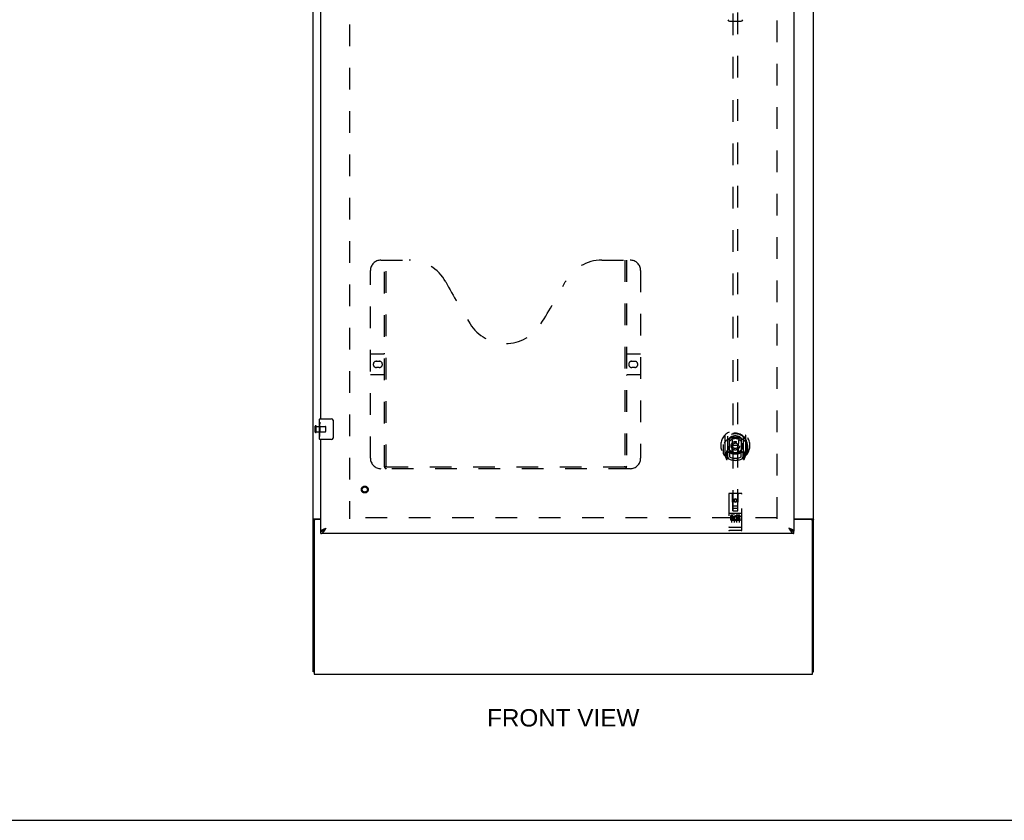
# Model space of a CAD drawing. Header units: inches. Extents: x 0 to 189, y 0 to 122.
# Tile 4 of 19: x 47 to 94, y 0 to 38. Entities that reach past the tile are written whole.
import ezdxf

# ---------------------------------------------------------------- set-up
doc = ezdxf.new("R2010")
doc.units = ezdxf.units.IN
doc.header["$LTSCALE"] = 10.388889
doc.header["$MEASUREMENT"] = 0
doc.linetypes.add('HIDDEN', pattern=[0.2, 0.1, -0.1])
doc.layers.get('0').update_dxf_attribs({"linetype": 'CONTINUOUS'})
for name, color, linetype in [('DEFAULT_2', 8, 'HIDDEN'), ('DIMENSIONS', 7, 'CONTINUOUS'), ('DOOR_ASSEMBLY', 7, 'CONTINUOUS')]:
    doc.layers.add(name, color=color, linetype=linetype)
doc.styles.get("Standard").update_dxf_attribs({"font": 'arial.ttf'})

msp = doc.modelspace()

# ---------------------------------------------------------------- linework, layer by layer
at = {"color": 3, "linetype": 'Continuous'}
for p, q in [((61.294, 7.112), (61.294, 78.904)), ((85.294, 7.112), (85.294, 78.904)), ((61.335, 14.456), (61.669, 14.456)), ((61.346, 14.364), (61.346, 7.008)), ((61.669, 14.424), (61.406, 14.424)), ((84.357, 14.456), (85.254, 14.456)), ((85.182, 14.424), (84.357, 14.424)), ((85.242, 7.008), (85.242, 14.364)), ((61.346, 7.008), (85.242, 7.008))]:
    msp.add_line(p, q, dxfattribs=at)
at = {"color": 7, "linetype": 'Continuous'}
for p, q in [((61.398, 14.425), (61.294, 14.425)), ((61.398, 14.424), (61.398, 14.425)), ((85.19, 14.425), (85.294, 14.425)), ((85.19, 14.425), (85.19, 14.424)), ((61.346, 7.112), (61.294, 7.112)), ((85.242, 7.112), (85.294, 7.112)), ((0, 0), (188.889, 0))]:
    msp.add_line(p, q, dxfattribs=at)
at = {"color": 3, "linetype": 'Continuous'}
for points in [[(61.32, 14.446), (61.314, 14.443), (61.311, 14.442), (61.309, 14.44), (61.306, 14.439), (61.304, 14.437), (61.301, 14.436), (61.299, 14.434), (61.298, 14.432), (61.296, 14.431), (61.295, 14.429), (61.295, 14.428), (61.295, 14.426), (61.294, 14.425)], [(61.335, 14.456), (61.333, 14.454), (61.331, 14.453), (61.329, 14.451), (61.326, 14.449), (61.323, 14.448), (61.32, 14.446)], [(85.254, 14.456), (85.256, 14.454), (85.258, 14.453), (85.26, 14.451), (85.263, 14.449), (85.266, 14.448), (85.269, 14.446), (85.275, 14.443)], [(85.275, 14.443), (85.277, 14.442), (85.28, 14.44), (85.283, 14.439), (85.285, 14.437), (85.288, 14.436), (85.29, 14.434), (85.291, 14.432), (85.293, 14.431), (85.293, 14.429), (85.294, 14.428), (85.294, 14.426), (85.294, 14.425)]]:
    msp.add_lwpolyline(points, dxfattribs=at)
at = {"color": 7, "linetype": 'Continuous'}
for points in [[(61.405, 14.436), (61.404, 14.434), (61.403, 14.433), (61.401, 14.432), (61.4, 14.43), (61.399, 14.429), (61.399, 14.428), (61.399, 14.426), (61.398, 14.425)], [(61.417, 14.456), (61.417, 14.454), (61.417, 14.453), (61.417, 14.452), (61.417, 14.45), (61.417, 14.448), (61.416, 14.447), (61.415, 14.445), (61.414, 14.444), (61.413, 14.442), (61.411, 14.441), (61.41, 14.44), (61.408, 14.438), (61.405, 14.436)], [(85.172, 14.456), (85.172, 14.454), (85.172, 14.453), (85.172, 14.452), (85.172, 14.45), (85.172, 14.448), (85.173, 14.447), (85.174, 14.445), (85.175, 14.444), (85.176, 14.442), (85.178, 14.441), (85.179, 14.44), (85.181, 14.438)], [(85.181, 14.438), (85.184, 14.436), (85.185, 14.434), (85.186, 14.433), (85.188, 14.432), (85.189, 14.43), (85.189, 14.429), (85.19, 14.428), (85.19, 14.426), (85.19, 14.425)]]:
    msp.add_lwpolyline(points, dxfattribs=at)
at = {"color": 3, "linetype": 'Continuous'}
for centre, start, end in [((61.406, 14.364), 90, 180), ((85.182, 14.364), 0, 90)]:
    msp.add_arc(centre, 0.06, start, end, dxfattribs=at)
at = {"layer": 'DEFAULT_2', "color": 8, "linetype": 'HIDDEN'}
for p, q in [((63.044, 75.56), (63.044, 14.456)), ((83.544, 14.456), (83.544, 75.56)), ((61.398, 18.616), (61.398, 18.9)), ((61.441, 18.616), (61.441, 18.9)), ((61.441, 18.882), (61.888, 18.882)), ((61.441, 18.634), (61.888, 18.634)), ((61.898, 18.644), (61.898, 18.872)), ((83.544, 14.508), (63.044, 14.508))]:
    msp.add_line(p, q, dxfattribs=at)
for centre, radius, start, end in [((61.42, 18.9), 0.0215, 360, 180), ((61.42, 18.616), 0.0215, 180, 0), ((61.888, 18.872), 0.01, 360, 90), ((61.888, 18.644), 0.01, 270, 0)]:
    msp.add_arc(centre, radius, start, end, dxfattribs=at)
at = {"layer": 'DOOR_ASSEMBLY', "color": 3, "linetype": 'Continuous'}
for p, q in [((84.357, 76.154), (84.357, 13.862)), ((61.669, 19.258), (61.669, 44.508)), ((61.669, 13.862), (61.669, 18.258)), ((84.357, 13.758), (61.669, 13.758)), ((61.886, 13.993), (61.916, 14.004))]:
    msp.add_line(p, q, dxfattribs=at)
at = {"layer": 'DOOR_ASSEMBLY', "color": 8, "linetype": 'HIDDEN'}
for p, q in [((81.419, 42.837), (81.419, 14.835)), ((81.669, 14.835), (81.669, 42.837)), ((64.543, 26.862), (65.898, 26.862)), ((64.718, 16.952), (64.718, 26.862)), ((64.798, 16.982), (64.798, 26.862)), ((75.148, 26.862), (76.503, 26.862)), ((76.248, 26.862), (76.248, 16.982)), ((76.328, 26.862), (76.328, 16.952)), ((64.043, 17.362), (64.043, 26.362)), ((77.003, 26.362), (77.003, 17.362)), ((64.043, 22.362), (64.678, 22.362)), ((76.368, 22.362), (77.003, 22.362)), ((64.33, 22.012), (64.467, 22.012)), ((76.58, 22.012), (76.717, 22.012)), ((64.678, 21.362), (64.043, 21.362)), ((64.467, 21.712), (64.33, 21.712)), ((77.003, 21.362), (76.368, 21.362)), ((76.717, 21.712), (76.58, 21.712)), ((81.044, 18.463), (81.044, 17.495)), ((82.044, 17.495), (82.044, 18.463)), ((80.962, 17.979), (80.977, 17.979)), ((80.962, 17.979), (80.962, 17.591)), ((80.969, 18.026), (80.97, 18.028)), ((80.969, 17.568), (80.969, 18.026)), ((81.162, 18.409), (81.162, 17.393)), ((81.169, 18.384), (81.169, 17.381)), ((81.262, 17.661), (81.262, 18.292)), ((81.269, 18.345), (81.269, 18.242)), ((81.381, 17.635), (81.412, 17.979)), ((81.382, 18.318), (81.412, 17.979)), ((81.677, 17.979), (81.412, 17.979)), ((81.707, 18.318), (81.677, 17.979)), ((81.708, 17.635), (81.677, 17.979)), ((81.819, 18.242), (81.819, 18.345)), ((81.827, 18.292), (81.827, 17.661)), ((81.919, 18.384), (81.919, 17.381)), ((81.927, 18.409), (81.927, 17.393)), ((82.127, 17.979), (82.112, 17.979)), ((82.119, 18.026), (82.119, 18.028)), ((82.119, 17.568), (82.119, 18.026)), ((82.127, 17.979), (82.127, 17.591)), ((81.049, 17.485), (81.119, 17.309)), ((81.162, 17.65), (81.102, 17.65)), ((81.102, 17.65), (81.102, 17.5)), ((81.102, 17.5), (81.169, 17.5)), ((81.14, 17.554), (81.11, 17.508)), ((81.172, 17.613), (81.172, 17.406)), ((81.262, 17.651), (81.189, 17.651)), ((81.258, 17.633), (81.192, 17.633)), ((81.269, 17.681), (81.269, 17.428)), ((81.819, 17.428), (81.819, 17.681)), ((81.899, 17.651), (81.827, 17.651)), ((81.897, 17.633), (81.831, 17.633)), ((81.917, 17.406), (81.917, 17.613)), ((81.919, 17.5), (81.987, 17.5)), ((81.987, 17.65), (81.927, 17.65)), ((81.979, 17.508), (81.949, 17.554)), ((81.97, 17.309), (82.04, 17.485)), ((81.987, 17.5), (81.987, 17.65)), ((81.14, 17.389), (81.145, 17.386)), ((81.148, 17.312), (81.162, 17.393)), ((81.239, 17.331), (81.169, 17.44)), ((81.919, 17.44), (81.849, 17.331)), ((81.927, 17.393), (81.941, 17.312)), ((81.948, 17.389), (81.948, 17.389)), ((81.948, 17.389), (81.949, 17.389)), ((81.948, 17.389), (81.949, 17.389)), ((76.503, 16.862), (64.543, 16.862)), ((76.245, 16.942), (64.802, 16.942)), ((81.232, 15.645), (81.232, 13.92)), ((81.827, 15.675), (81.262, 15.675)), ((81.418, 14.835), (81.414, 15.645)), ((81.671, 14.835), (81.674, 15.645)), ((81.857, 13.92), (81.857, 15.645)), ((81.544, 15.408), (81.482, 15.371)), ((81.482, 15.371), (81.492, 15.366)), ((81.482, 15.371), (81.482, 15.299)), ((81.482, 15.299), (81.492, 15.305)), ((81.482, 15.299), (81.544, 15.263)), ((81.544, 15.396), (81.492, 15.366)), ((81.492, 15.366), (81.492, 15.305)), ((81.492, 15.305), (81.544, 15.275)), ((81.607, 15.371), (81.544, 15.408)), ((81.544, 15.408), (81.544, 15.396)), ((81.597, 15.366), (81.544, 15.396)), ((81.544, 15.275), (81.597, 15.305)), ((81.544, 15.263), (81.607, 15.299)), ((81.544, 15.263), (81.544, 15.275)), ((81.607, 15.371), (81.597, 15.366)), ((81.597, 15.305), (81.597, 15.366)), ((81.607, 15.299), (81.597, 15.305)), ((81.607, 15.299), (81.607, 15.371)), ((81.827, 14.718), (81.262, 14.718)), ((81.333, 14.702), (81.505, 14.702)), ((81.417, 15.085), (81.672, 15.085)), ((81.418, 14.835), (81.419, 14.835)), ((81.419, 14.835), (81.669, 14.835)), ((81.629, 14.96), (81.459, 14.96)), ((81.583, 14.702), (81.755, 14.702)), ((81.669, 14.835), (81.671, 14.835)), ((81.4, 14.596), (81.308, 14.596)), ((81.308, 14.596), (81.308, 14.554)), ((81.4, 14.554), (81.308, 14.554)), ((81.357, 14.587), (81.357, 14.281)), ((81.404, 14.51), (81.358, 14.51)), ((81.464, 14.425), (81.371, 14.425)), ((81.464, 14.383), (81.371, 14.383)), ((81.4, 14.469), (81.372, 14.469)), ((81.464, 14.425), (81.464, 14.383)), ((81.482, 14.587), (81.482, 14.281)), ((81.596, 14.431), (81.613, 14.392)), ((81.607, 14.587), (81.607, 14.281)), ((81.62, 14.56), (81.607, 14.542)), ((81.617, 14.586), (81.62, 14.584)), ((81.776, 14.596), (81.62, 14.596)), ((81.62, 14.596), (81.62, 14.584)), ((81.62, 14.56), (81.62, 14.383)), ((81.776, 14.383), (81.62, 14.383)), ((81.776, 14.554), (81.663, 14.554)), ((81.663, 14.554), (81.663, 14.51)), ((81.755, 14.51), (81.663, 14.51)), ((81.755, 14.468), (81.663, 14.468)), ((81.663, 14.468), (81.663, 14.425)), ((81.776, 14.425), (81.663, 14.425)), ((81.732, 14.587), (81.732, 14.281)), ((81.755, 14.51), (81.755, 14.468)), ((81.776, 14.596), (81.776, 14.554)), ((81.776, 14.425), (81.776, 14.383)), ((81.25, 14.049), (81.249, 14.049)), ((81.251, 14.049), (81.25, 14.049)), ((81.25, 14.049), (81.25, 14.049)), ((81.252, 14.049), (81.251, 14.049)), ((81.253, 14.048), (81.252, 14.049)), ((81.254, 14.048), (81.253, 14.048)), ((81.255, 14.048), (81.254, 14.048)), ((81.254, 14.048), (81.254, 14.048)), ((81.256, 14.048), (81.255, 14.048)), ((81.257, 14.048), (81.256, 14.048)), ((81.258, 14.048), (81.257, 14.048)), ((81.259, 14.048), (81.258, 14.048)), ((81.26, 14.048), (81.259, 14.048)), ((81.259, 14.048), (81.259, 14.048)), ((81.261, 14.048), (81.26, 14.048)), ((81.262, 14.048), (81.261, 14.048)), ((81.827, 14.048), (81.262, 14.048)), ((81.827, 13.89), (81.262, 13.89)), ((81.827, 14.048), (81.828, 14.048)), ((81.828, 14.048), (81.829, 14.048)), ((81.829, 14.048), (81.83, 14.048)), ((81.83, 14.048), (81.831, 14.048)), ((81.831, 14.048), (81.832, 14.048)), ((81.832, 14.048), (81.833, 14.048)), ((81.832, 14.048), (81.832, 14.048)), ((81.833, 14.048), (81.834, 14.048)), ((81.834, 14.048), (81.835, 14.048)), ((81.835, 14.048), (81.836, 14.048)), ((81.836, 14.048), (81.837, 14.049)), ((81.836, 14.048), (81.836, 14.048)), ((81.837, 14.049), (81.838, 14.049)), ((81.838, 14.049), (81.839, 14.049)), ((81.839, 14.049), (81.84, 14.049)), ((81.84, 14.049), (81.841, 14.049)), ((81.84, 14.049), (81.84, 14.049))]:
    msp.add_line(p, q, dxfattribs=at)
at = {"layer": 'DOOR_ASSEMBLY', "color": 7, "linetype": 'Continuous'}
for p, q in [((81.265, 38.315), (81.824, 38.315)), ((61.609, 19.097), (61.609, 19.243)), ((61.609, 18.839), (61.609, 19.096)), ((61.615, 19.041), (61.609, 19.041)), ((61.616, 18.873), (61.616, 19.009)), ((61.624, 19.258), (62.164, 19.258)), ((62.264, 19.158), (62.264, 18.358)), ((61.609, 18.873), (61.616, 18.873)), ((61.609, 18.273), (61.609, 18.836)), ((61.611, 18.81), (61.609, 18.81)), ((61.609, 18.678), (61.615, 18.678)), ((61.609, 18.642), (61.616, 18.642)), ((61.609, 18.579), (61.616, 18.579)), ((61.616, 18.412), (61.616, 18.642)), ((61.609, 18.412), (61.616, 18.412)), ((62.164, 18.258), (61.624, 18.258)), ((61.669, 13.758), (61.669, 13.862)), ((61.772, 13.891), (61.782, 13.897)), ((84.234, 13.903), (84.244, 13.897)), ((84.357, 13.758), (84.357, 13.862))]:
    msp.add_line(p, q, dxfattribs=at)
for points in [[(61.609, 19.097), (61.61, 19.093), (61.61, 19.089), (61.611, 19.083), (61.611, 19.077), (61.612, 19.07), (61.613, 19.062), (61.614, 19.054), (61.615, 19.046)], [(61.615, 19.046), (61.615, 19.037), (61.616, 19.028), (61.616, 19.018), (61.616, 19.009)], [(62.258, 19.194), (62.26, 19.188), (62.261, 19.182), (62.263, 19.176), (62.264, 19.17), (62.264, 19.164), (62.264, 19.158)], [(61.609, 18.839), (61.61, 18.831), (61.61, 18.822), (61.611, 18.812)], [(61.611, 18.812), (61.612, 18.801), (61.613, 18.79), (61.614, 18.778), (61.615, 18.766), (61.615, 18.754), (61.616, 18.741), (61.616, 18.728), (61.616, 18.716), (61.616, 18.703), (61.616, 18.69), (61.615, 18.677), (61.615, 18.665), (61.614, 18.653)], [(62.264, 18.358), (62.264, 18.351), (62.264, 18.345), (62.263, 18.339), (62.261, 18.333), (62.26, 18.327), (62.258, 18.321)], [(61.669, 13.862), (61.68, 13.862), (61.69, 13.863), (61.7, 13.864), (61.711, 13.866), (61.721, 13.869), (61.731, 13.872), (61.741, 13.876), (61.752, 13.881), (61.762, 13.886), (61.772, 13.891)], [(61.782, 13.897), (61.793, 13.903), (61.803, 13.91), (61.813, 13.917), (61.824, 13.925), (61.834, 13.933), (61.844, 13.941), (61.854, 13.95), (61.865, 13.958), (61.875, 13.967), (61.885, 13.976), (61.895, 13.985), (61.906, 13.995), (61.916, 14.004)], [(61.785, 13.899), (61.786, 13.9), (61.791, 13.907), (61.796, 13.913), (61.802, 13.92), (61.808, 13.926), (61.815, 13.933), (61.823, 13.939), (61.831, 13.946), (61.839, 13.952), (61.848, 13.959), (61.857, 13.965), (61.866, 13.972), (61.876, 13.978), (61.886, 13.985), (61.896, 13.991), (61.906, 13.998), (61.916, 14.004)], [(84.11, 14.004), (84.121, 13.995), (84.131, 13.985), (84.141, 13.976), (84.152, 13.967), (84.162, 13.958), (84.172, 13.95), (84.182, 13.941), (84.193, 13.933), (84.203, 13.925), (84.213, 13.917), (84.223, 13.91), (84.234, 13.903)], [(84.241, 13.899), (84.24, 13.9), (84.236, 13.907), (84.23, 13.913), (84.225, 13.92), (84.218, 13.926), (84.211, 13.933), (84.204, 13.939), (84.196, 13.946), (84.188, 13.952), (84.179, 13.959), (84.17, 13.965), (84.16, 13.972), (84.151, 13.978), (84.141, 13.985), (84.131, 13.991), (84.121, 13.998), (84.11, 14.004)], [(84.244, 13.897), (84.254, 13.891), (84.265, 13.886), (84.275, 13.881), (84.285, 13.876), (84.295, 13.872), (84.306, 13.869), (84.316, 13.866), (84.326, 13.864), (84.336, 13.863), (84.347, 13.862), (84.357, 13.862)]]:
    msp.add_lwpolyline(points, dxfattribs=at)
at = {"layer": 'DOOR_ASSEMBLY', "color": 8, "linetype": 'HIDDEN'}
for points in [[(81.09, 18.194), (81.089, 18.193), (81.087, 18.191), (81.086, 18.19), (81.084, 18.189), (81.082, 18.187), (81.081, 18.185), (81.079, 18.184), (81.077, 18.182), (81.075, 18.18), (81.074, 18.178), (81.072, 18.176), (81.07, 18.174), (81.068, 18.172), (81.066, 18.17), (81.064, 18.168), (81.062, 18.166), (81.06, 18.163), (81.058, 18.161), (81.056, 18.158), (81.054, 18.155), (81.052, 18.152), (81.049, 18.149), (81.047, 18.146), (81.045, 18.143), (81.042, 18.14), (81.04, 18.136), (81.037, 18.133), (81.035, 18.129), (81.032, 18.125), (81.029, 18.121), (81.027, 18.117), (81.024, 18.112), (81.021, 18.108), (81.018, 18.103), (81.015, 18.098), (81.012, 18.092)], [(81.357, 18.336), (81.362, 18.337), (81.367, 18.339), (81.373, 18.34), (81.378, 18.342), (81.384, 18.343), (81.389, 18.344), (81.395, 18.345), (81.4, 18.347), (81.405, 18.348), (81.411, 18.349), (81.416, 18.35), (81.422, 18.351), (81.427, 18.352), (81.433, 18.353), (81.439, 18.354), (81.444, 18.354), (81.45, 18.355), (81.455, 18.356), (81.461, 18.357), (81.466, 18.357), (81.472, 18.358), (81.477, 18.358), (81.483, 18.359), (81.489, 18.359), (81.494, 18.36), (81.5, 18.36), (81.505, 18.36), (81.511, 18.361), (81.516, 18.361), (81.522, 18.361), (81.528, 18.361), (81.533, 18.362), (81.539, 18.362), (81.544, 18.362), (81.55, 18.362), (81.556, 18.362), (81.561, 18.361), (81.567, 18.361), (81.572, 18.361), (81.578, 18.361), (81.584, 18.36), (81.589, 18.36), (81.595, 18.36), (81.6, 18.359), (81.606, 18.359), (81.612, 18.358), (81.617, 18.358), (81.623, 18.357), (81.628, 18.357), (81.634, 18.356), (81.639, 18.355), (81.645, 18.354), (81.65, 18.354), (81.656, 18.353), (81.661, 18.352), (81.667, 18.351), (81.672, 18.35), (81.678, 18.349), (81.683, 18.348), (81.689, 18.347), (81.694, 18.345), (81.7, 18.344), (81.705, 18.343), (81.711, 18.342), (81.716, 18.34), (81.722, 18.339), (81.727, 18.337), (81.732, 18.336)], [(82.077, 18.092), (82.074, 18.098), (82.071, 18.103), (82.068, 18.108), (82.065, 18.112), (82.062, 18.117), (82.059, 18.121), (82.057, 18.125), (82.054, 18.129), (82.052, 18.133), (82.049, 18.136), (82.047, 18.14), (82.044, 18.143), (82.042, 18.146), (82.04, 18.149), (82.037, 18.152), (82.035, 18.155), (82.033, 18.158), (82.031, 18.161), (82.029, 18.163), (82.027, 18.166), (82.025, 18.168), (82.023, 18.17), (82.021, 18.172), (82.019, 18.174), (82.017, 18.176), (82.015, 18.178), (82.013, 18.18), (82.012, 18.182), (82.01, 18.184), (82.008, 18.185), (82.007, 18.187), (82.005, 18.189), (82.003, 18.19), (82.002, 18.191), (82, 18.193), (81.999, 18.194)], [(64.708, 16.982), (64.725, 16.971), (64.741, 16.961), (64.756, 16.953), (64.772, 16.947), (64.787, 16.943), (64.802, 16.942)], [(76.245, 16.942), (76.26, 16.943), (76.275, 16.947), (76.291, 16.953), (76.306, 16.961), (76.322, 16.971), (76.338, 16.982)], [(81.327, 14.701), (81.327, 14.701), (81.327, 14.701), (81.327, 14.701), (81.327, 14.701), (81.327, 14.701), (81.328, 14.701), (81.328, 14.701), (81.328, 14.701), (81.328, 14.701), (81.328, 14.701), (81.328, 14.701), (81.328, 14.701), (81.328, 14.701), (81.328, 14.701), (81.328, 14.701), (81.329, 14.702), (81.329, 14.702), (81.329, 14.702), (81.329, 14.702), (81.329, 14.702), (81.329, 14.702), (81.329, 14.702), (81.33, 14.702), (81.33, 14.702), (81.33, 14.702), (81.33, 14.702), (81.33, 14.702), (81.33, 14.702), (81.33, 14.702), (81.331, 14.702), (81.331, 14.702), (81.331, 14.702), (81.331, 14.702), (81.331, 14.702), (81.331, 14.702), (81.332, 14.702), (81.332, 14.702), (81.332, 14.702), (81.332, 14.702), (81.332, 14.702), (81.333, 14.702), (81.333, 14.702), (81.333, 14.702), (81.333, 14.702), (81.333, 14.702)], [(81.505, 14.702), (81.506, 14.702), (81.506, 14.702), (81.506, 14.702), (81.506, 14.702), (81.506, 14.702), (81.507, 14.702), (81.507, 14.702), (81.507, 14.702), (81.507, 14.702), (81.507, 14.702), (81.508, 14.702), (81.508, 14.702), (81.508, 14.702), (81.508, 14.702), (81.508, 14.702), (81.508, 14.702), (81.509, 14.702), (81.509, 14.702), (81.509, 14.702), (81.509, 14.702), (81.509, 14.702), (81.509, 14.702), (81.509, 14.702), (81.51, 14.702), (81.51, 14.702), (81.51, 14.702), (81.51, 14.702), (81.51, 14.702), (81.51, 14.702), (81.51, 14.702), (81.51, 14.701), (81.511, 14.701), (81.511, 14.701), (81.511, 14.701), (81.511, 14.701), (81.511, 14.701), (81.511, 14.701), (81.511, 14.701), (81.511, 14.701), (81.511, 14.701), (81.512, 14.701), (81.512, 14.701), (81.512, 14.701), (81.512, 14.701), (81.512, 14.701), (81.512, 14.701)], [(81.577, 14.701), (81.577, 14.701), (81.577, 14.701), (81.577, 14.701), (81.577, 14.701), (81.577, 14.701), (81.578, 14.701), (81.578, 14.701), (81.578, 14.701), (81.578, 14.701), (81.578, 14.701), (81.578, 14.701), (81.578, 14.701), (81.578, 14.701), (81.578, 14.701), (81.578, 14.701), (81.579, 14.702), (81.579, 14.702), (81.579, 14.702), (81.579, 14.702), (81.579, 14.702), (81.579, 14.702), (81.579, 14.702), (81.58, 14.702), (81.58, 14.702), (81.58, 14.702), (81.58, 14.702), (81.58, 14.702), (81.58, 14.702), (81.58, 14.702), (81.581, 14.702), (81.581, 14.702), (81.581, 14.702), (81.581, 14.702), (81.581, 14.702), (81.581, 14.702), (81.582, 14.702), (81.582, 14.702), (81.582, 14.702), (81.582, 14.702), (81.582, 14.702), (81.583, 14.702), (81.583, 14.702), (81.583, 14.702), (81.583, 14.702), (81.583, 14.702)], [(81.755, 14.702), (81.756, 14.702), (81.756, 14.702), (81.756, 14.702), (81.756, 14.702), (81.756, 14.702), (81.757, 14.702), (81.757, 14.702), (81.757, 14.702), (81.757, 14.702), (81.757, 14.702), (81.758, 14.702), (81.758, 14.702), (81.758, 14.702), (81.758, 14.702), (81.758, 14.702), (81.758, 14.702), (81.759, 14.702), (81.759, 14.702), (81.759, 14.702), (81.759, 14.702), (81.759, 14.702), (81.759, 14.702), (81.759, 14.702), (81.76, 14.702), (81.76, 14.702), (81.76, 14.702), (81.76, 14.702), (81.76, 14.702), (81.76, 14.702), (81.76, 14.702), (81.76, 14.701), (81.761, 14.701), (81.761, 14.701), (81.761, 14.701), (81.761, 14.701), (81.761, 14.701), (81.761, 14.701), (81.761, 14.701), (81.761, 14.701), (81.761, 14.701), (81.762, 14.701), (81.762, 14.701), (81.762, 14.701), (81.762, 14.701), (81.762, 14.701), (81.762, 14.701)], [(81.249, 14.049), (81.248, 14.049), (81.248, 14.049), (81.247, 14.049), (81.247, 14.049), (81.247, 14.049), (81.246, 14.049), (81.246, 14.049), (81.246, 14.049), (81.245, 14.049), (81.245, 14.049), (81.245, 14.049), (81.244, 14.05), (81.244, 14.05), (81.244, 14.05), (81.243, 14.05), (81.243, 14.05), (81.243, 14.05), (81.242, 14.05), (81.242, 14.05), (81.242, 14.05), (81.241, 14.05), (81.241, 14.05), (81.241, 14.05), (81.24, 14.05), (81.24, 14.05), (81.24, 14.051), (81.24, 14.051), (81.239, 14.051), (81.239, 14.051), (81.239, 14.051), (81.239, 14.051), (81.238, 14.051), (81.238, 14.051), (81.238, 14.051), (81.238, 14.051), (81.237, 14.051), (81.237, 14.051), (81.237, 14.051), (81.237, 14.052), (81.236, 14.052), (81.236, 14.052), (81.236, 14.052), (81.236, 14.052), (81.236, 14.052), (81.235, 14.052), (81.235, 14.052), (81.235, 14.052), (81.235, 14.052), (81.235, 14.052), (81.234, 14.053), (81.234, 14.053), (81.234, 14.053), (81.234, 14.053), (81.234, 14.053), (81.234, 14.053), (81.234, 14.053), (81.233, 14.053), (81.233, 14.053), (81.233, 14.053), (81.233, 14.054), (81.233, 14.054), (81.233, 14.054), (81.233, 14.054), (81.233, 14.054), (81.233, 14.054), (81.232, 14.054), (81.232, 14.054), (81.232, 14.054), (81.232, 14.054), (81.232, 14.055), (81.232, 14.055), (81.232, 14.055), (81.232, 14.055), (81.232, 14.055), (81.232, 14.055), (81.232, 14.055), (81.232, 14.055), (81.232, 14.055), (81.232, 14.056)], [(81.841, 14.049), (81.841, 14.049), (81.842, 14.049), (81.842, 14.049), (81.843, 14.049), (81.843, 14.049), (81.843, 14.049), (81.844, 14.049), (81.844, 14.049), (81.844, 14.049), (81.845, 14.05), (81.845, 14.05), (81.845, 14.05), (81.846, 14.05), (81.846, 14.05), (81.846, 14.05), (81.847, 14.05), (81.847, 14.05), (81.847, 14.05), (81.848, 14.05), (81.848, 14.05), (81.848, 14.05), (81.848, 14.05), (81.849, 14.05), (81.849, 14.051), (81.849, 14.051), (81.85, 14.051), (81.85, 14.051), (81.85, 14.051), (81.85, 14.051), (81.851, 14.051), (81.851, 14.051), (81.851, 14.051), (81.851, 14.051), (81.852, 14.051), (81.852, 14.051), (81.852, 14.051), (81.852, 14.052), (81.853, 14.052), (81.853, 14.052), (81.853, 14.052), (81.853, 14.052), (81.853, 14.052), (81.854, 14.052), (81.854, 14.052), (81.854, 14.052), (81.854, 14.052), (81.854, 14.052), (81.855, 14.053), (81.855, 14.053), (81.855, 14.053), (81.855, 14.053), (81.855, 14.053), (81.855, 14.053), (81.855, 14.053), (81.856, 14.053), (81.856, 14.053), (81.856, 14.053), (81.856, 14.054), (81.856, 14.054), (81.856, 14.054), (81.856, 14.054), (81.856, 14.054), (81.856, 14.054), (81.856, 14.054), (81.857, 14.054), (81.857, 14.054), (81.857, 14.054), (81.857, 14.055), (81.857, 14.055), (81.857, 14.055), (81.857, 14.055), (81.857, 14.055), (81.857, 14.055), (81.857, 14.055), (81.857, 14.055), (81.857, 14.055), (81.857, 14.056)]]:
    msp.add_lwpolyline(points, dxfattribs=at)
at = {"layer": 'DOOR_ASSEMBLY', "color": 3, "linetype": 'Continuous'}
for points in [[(61.669, 13.862), (61.67, 13.867), (61.671, 13.873), (61.674, 13.878), (61.677, 13.884), (61.681, 13.889), (61.685, 13.894), (61.691, 13.9), (61.698, 13.905), (61.705, 13.911), (61.713, 13.916), (61.722, 13.922), (61.731, 13.927), (61.742, 13.933), (61.752, 13.938), (61.764, 13.944)], [(61.669, 13.758), (61.68, 13.758), (61.69, 13.76), (61.7, 13.762), (61.711, 13.766), (61.721, 13.771), (61.731, 13.776), (61.741, 13.783), (61.752, 13.791), (61.762, 13.799), (61.772, 13.809), (61.782, 13.819), (61.793, 13.83), (61.803, 13.842), (61.813, 13.854)], [(61.764, 13.944), (61.776, 13.949), (61.788, 13.955), (61.801, 13.96), (61.815, 13.966), (61.829, 13.971), (61.843, 13.977), (61.857, 13.982), (61.872, 13.988), (61.886, 13.993)], [(61.813, 13.854), (61.824, 13.867), (61.834, 13.881), (61.844, 13.895), (61.854, 13.91), (61.865, 13.925), (61.875, 13.94), (61.885, 13.956), (61.895, 13.972), (61.906, 13.988), (61.916, 14.004)], [(84.262, 13.944), (84.25, 13.949), (84.238, 13.955), (84.225, 13.96), (84.212, 13.966), (84.198, 13.971), (84.184, 13.977), (84.169, 13.982), (84.155, 13.988), (84.14, 13.993), (84.11, 14.004)], [(84.11, 14.004), (84.121, 13.988), (84.131, 13.972), (84.141, 13.956), (84.152, 13.94), (84.162, 13.925), (84.172, 13.91), (84.182, 13.895), (84.193, 13.881), (84.203, 13.867)], [(84.203, 13.867), (84.213, 13.854), (84.223, 13.842), (84.234, 13.83), (84.244, 13.819), (84.254, 13.809), (84.265, 13.799), (84.275, 13.791), (84.285, 13.783), (84.295, 13.776), (84.306, 13.771), (84.316, 13.766), (84.326, 13.762), (84.336, 13.76), (84.347, 13.758), (84.357, 13.758)], [(84.357, 13.862), (84.357, 13.867), (84.355, 13.873), (84.353, 13.878), (84.35, 13.884), (84.346, 13.889), (84.341, 13.894), (84.335, 13.9), (84.329, 13.905), (84.321, 13.911), (84.313, 13.916), (84.305, 13.922), (84.295, 13.927), (84.285, 13.933), (84.274, 13.938), (84.262, 13.944)]]:
    msp.add_lwpolyline(points, dxfattribs=at)
at = {"layer": 'DOOR_ASSEMBLY', "color": 8, "linetype": 'HIDDEN'}
for centre, radius in [((81.544, 17.961), 0.35), ((81.544, 17.961), 0.335), ((81.544, 17.961), 0.205), ((81.544, 17.961), 0.133), ((63.773, 15.862), 0.164), ((63.773, 15.862), 0.124), ((81.544, 15.335), 0.085), ((81.544, 15.335), 0.0845)]:
    msp.add_circle(centre, radius, dxfattribs=at)
at = {"layer": 'DOOR_ASSEMBLY', "color": 7, "linetype": 'Continuous'}
for centre, radius, start, end in [((81.265, 38.393), 0.0787, 181, 270), ((81.824, 38.393), 0.0787, 270, 359), ((61.624, 19.243), 0.015, 90, 180), ((62.164, 19.158), 0.1, 21.1999, 90), ((61.624, 18.273), 0.015, 180, 270), ((62.164, 18.358), 0.1, 270, 338.7946)]:
    msp.add_arc(centre, radius, start, end, dxfattribs=at)
at = {"layer": 'DOOR_ASSEMBLY', "color": 8, "linetype": 'HIDDEN'}
for centre, radius, start, end in [((64.543, 26.362), 0.5, 90, 180), ((65.898, 24.862), 2, 28.4813, 90), ((75.148, 24.862), 2, 90, 151.5187), ((76.503, 26.362), 0.5, 0, 90), ((102.206, 44.56), 39.307, 208.4813, 211.8705), ((38.84, 44.56), 39.307, 328.1295, 331.5187), ((70.523, 24.862), 2, 211.8705, 328.1295), ((64.678, 22.402), 0.04, 270, 360), ((76.368, 22.402), 0.04, 180, 270), ((64.33, 21.862), 0.15, 90, 270), ((64.467, 21.862), 0.15, 270, 90), ((76.58, 21.862), 0.15, 90, 270), ((76.717, 21.862), 0.15, 270, 90), ((64.678, 21.322), 0.04, 0, 90), ((76.368, 21.322), 0.04, 90, 180), ((81.544, 17.979), 0.7, 305.5126, 234.4874), ((81.544, 17.977), 0.583, 0.2464, 179.7536), ((81.544, 17.951), 0.58, 7.6622, 172.3378), ((81.059, 18.463), 0.015, 135.0748, 180), ((81.177, 18.409), 0.015, 130.3587, 180), ((81.544, 17.951), 0.48, 55.0461, 124.9539), ((81.912, 18.409), 0.015, 0, 49.6413), ((82.029, 18.463), 0.015, 0, 44.9252), ((80.989, 18.026), 0.02, 172.3378, 180), ((81.544, 17.662), 0.7, 49.529, 130.471), ((81.189, 18.384), 0.02, 129.3378, 179.9984), ((81.277, 18.292), 0.015, 112.9863, 180), ((81.299, 18.242), 0.03, 180, 311.1261), ((81.544, 17.961), 0.343, 48.8739, 131.1261), ((81.362, 18.317), 0.02, 5.0796, 105.5752), ((81.727, 18.317), 0.02, 74.4248, 174.9204), ((81.789, 18.242), 0.03, 228.8739, 360), ((81.812, 18.292), 0.015, 0, 67.0137), ((81.899, 18.384), 0.02, 0, 50.6594), ((82.099, 18.026), 0.02, 0, 7.6622), ((80.989, 17.568), 0.02, 180, 215.2961), ((81.544, 17.961), 0.7, 215.2961, 324.7039), ((81.059, 17.495), 0.015, 180, 224.9252), ((81.114, 17.505), 0.005, 147.3208, 270), ((81.544, 18.292), 0.7, 233.2319, 306.7681), ((80.981, 17.655), 0.188, 327.3208, 360), ((81.189, 17.631), 0.02, 90, 180), ((81.192, 17.613), 0.02, 90, 180), ((81.258, 17.613), 0.02, 66.536, 90), ((81.277, 17.661), 0.015, 180, 247.0137), ((81.544, 18.274), 0.7, 246.536, 293.464), ((81.299, 17.681), 0.03, 48.8739, 180), ((81.544, 17.961), 0.343, 228.8739, 311.1261), ((81.361, 17.637), 0.02, 254.3869, 354.9204), ((81.727, 17.637), 0.02, 185.0796, 285.6131), ((81.789, 17.681), 0.03, 0, 131.1261), ((81.812, 17.661), 0.015, 292.9863, 360), ((81.831, 17.613), 0.02, 90, 113.464), ((81.897, 17.613), 0.02, 0, 90), ((81.899, 17.631), 0.02, 0, 90), ((82.107, 17.655), 0.188, 180, 212.6792), ((81.974, 17.505), 0.005, 270, 32.6792), ((82.029, 17.495), 0.015, 315.0748, 360), ((82.099, 17.568), 0.02, 324.7039, 360), ((64.543, 17.362), 0.5, 180, 270), ((76.503, 17.362), 0.5, 270, 360), ((81.133, 17.315), 0.015, 201.8041, 350), ((81.149, 17.426), 0.02, 234.4874, 360), ((81.152, 17.406), 0.02, 234.7457, 360), ((81.189, 17.381), 0.02, 180, 238.5295), ((81.544, 17.961), 0.6, 242.7204, 297.2796), ((81.899, 17.381), 0.02, 301.4688, 359.9992), ((81.937, 17.406), 0.02, 180, 305.2543), ((81.939, 17.426), 0.02, 180, 305.5126), ((81.956, 17.315), 0.015, 190, 338.1959), ((64.808, 16.952), 0.09, 180, 270), ((64.838, 16.982), 0.04, 180, 270), ((76.208, 16.982), 0.04, 270, 360), ((76.238, 16.952), 0.09, 270, 360), ((81.262, 15.645), 0.03, 90, 180), ((81.384, 15.645), 0.03, 0, 90), ((81.704, 15.645), 0.03, 90, 180), ((81.827, 15.645), 0.03, 0, 90), ((81.262, 14.748), 0.03, 180, 270), ((81.459, 14.92), 0.04, 90, 180), ((81.459, 14.875), 0.04, 180, 270), ((81.629, 14.92), 0.04, 0, 90), ((81.629, 14.875), 0.04, 270, 360), ((81.827, 14.748), 0.03, 270, 360), ((81.371, 14.447), 0.0644, 102.2995, 270.0775), ((81.371, 14.447), 0.0219, 89.9011, 270), ((81.4, 14.533), 0.0635, 270, 90), ((81.4, 14.532), 0.0219, 280.307, 90), ((81.57, 14.49), 0.107, 64.2636, 293.4027), ((81.57, 14.49), 0.0639, 54.8895, 293.4026), ((81.262, 13.92), 0.03, 180, 270), ((81.827, 13.92), 0.03, 270, 360)]:
    msp.add_arc(centre, radius, start, end, dxfattribs=at)
at = {"layer": 'DOOR_ASSEMBLY', "color": 7, "linetype": 'Continuous'}
msp.add_ellipse((61.872, 18.674), major_axis=(0.263, 0), ratio=0.432808, start_param=3.141593, end_param=3.321581, dxfattribs=at)

# ---------------------------------------------------------------- texts
at = {"layer": 'DIMENSIONS', "color": 2, "linetype": 'Continuous', "insert": (73.289, 5.332), "char_height": 0.8333, "width": 7.29244, "attachment_point": 2, "line_spacing_factor": 0.9}
msp.add_mtext('FRONT VIEW', dxfattribs=at)

doc.saveas('drawing.dxf')
